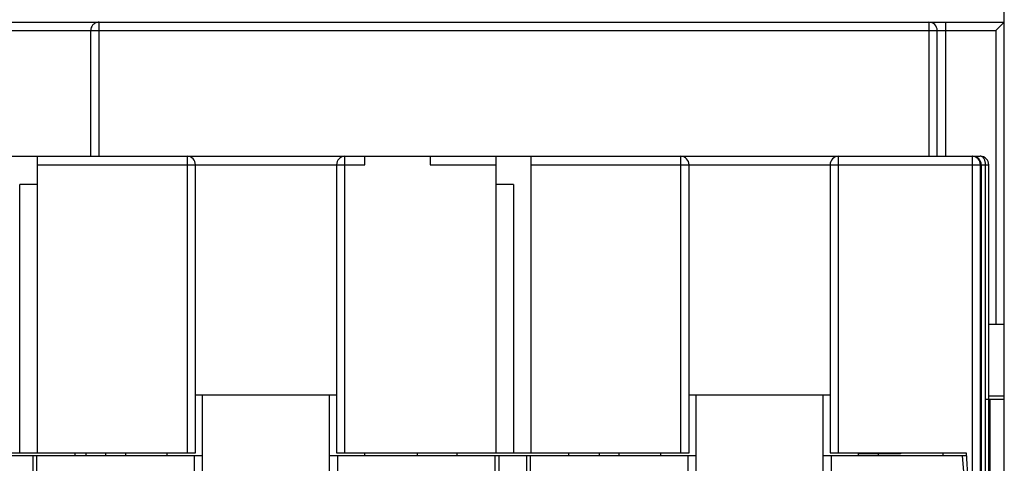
# Model space of a CAD drawing. Header units: millimetres. Extents: x 16 to 121, y 32 to 156.
# Tile 4 of 5: x 51 to 120, y 82 to 114. Entities that reach past the tile are written whole.
import ezdxf

# ---------------------------------------------------------------- set-up
doc = ezdxf.new("R2010")
doc.units = ezdxf.units.MM
doc.header["$LTSCALE"] = 12.224476
doc.layers.get('0').update_dxf_attribs({"linetype": 'CONTINUOUS'})

msp = doc.modelspace()

# ---------------------------------------------------------------- linework, layer by layer
at = {"color": 7}
for p, q in [((120.436, 32.124), (120.436, 119.224)), ((15.736, 113.524), (120.436, 113.524)), ((56.251, 104.024), (56.251, 113.524)), ((115.086, 113.524), (115.086, 104.024)), ((116.286, 104.024), (116.286, 113.524)), ((119.836, 112.924), (120.436, 113.524)), ((16.336, 112.924), (119.836, 112.924)), ((55.653, 104.024), (55.653, 112.924)), ((115.686, 104.024), (115.686, 112.924)), ((119.836, 112.924), (119.836, 92.124)), ((17.436, 104.024), (118.736, 104.024)), ((51.886, 83.024), (51.886, 104.024)), ((51.886, 103.424), (75.086, 103.424)), ((62.486, 104.024), (62.486, 83.024)), ((63.086, 83.024), (63.086, 103.424)), ((73.086, 103.424), (73.086, 83.024)), ((73.686, 83.024), (73.686, 104.024)), ((75.086, 103.424), (75.086, 104.024)), ((79.736, 104.024), (79.736, 103.424)), ((79.736, 103.424), (84.386, 103.424)), ((84.386, 104.024), (84.386, 83.024)), ((86.886, 83.024), (86.886, 104.024)), ((86.886, 103.424), (119.336, 103.424)), ((97.486, 104.024), (97.486, 83.024)), ((98.086, 83.024), (98.086, 103.424)), ((108.086, 103.424), (108.086, 83.024)), ((108.686, 83.024), (108.686, 104.024)), ((118.147, 104.024), (118.147, 81.024)), ((118.747, 81.024), (118.747, 103.424)), ((118.806, 103.424), (118.806, 81.024)), ((119.106, 81.024), (119.106, 103.424)), ((119.336, 81.024), (119.336, 103.424)), ((50.636, 83.024), (50.636, 102.024)), ((51.886, 102.024), (50.636, 102.024)), ((85.636, 102.024), (84.386, 102.024)), ((85.636, 102.024), (85.636, 83.024)), ((119.336, 92.124), (120.436, 92.124)), ((63.086, 87.124), (73.086, 87.124)), ((63.586, 81.324), (63.586, 87.124)), ((72.586, 81.324), (72.586, 87.124)), ((98.086, 87.124), (108.086, 87.124)), ((98.586, 81.324), (98.586, 87.124)), ((107.586, 81.324), (107.586, 87.124)), ((119.155, 86.824), (120.436, 86.824)), ((120.436, 87.024), (119.336, 87.024)), ((119.436, 32.674), (119.436, 86.824)), ((37.586, 82.824), (63.586, 82.824)), ((38.086, 83.024), (63.086, 83.024)), ((51.58, 35.274), (51.58, 82.824)), ((51.836, 33.674), (51.836, 82.824)), ((54.526, 83.024), (54.526, 82.824)), ((55.336, 82.824), (55.336, 83.024)), ((56.736, 82.824), (56.736, 83.024)), ((58.136, 82.824), (58.136, 83.024)), ((61.086, 82.824), (61.086, 83.024)), ((62.986, 82.824), (62.986, 81.724)), ((72.586, 82.824), (98.586, 82.824)), ((73.086, 83.024), (98.086, 83.024)), ((73.186, 81.724), (73.186, 82.824)), ((75.086, 82.824), (75.086, 83.024)), ((78.836, 82.824), (78.836, 83.024)), ((81.646, 82.824), (81.646, 83.024)), ((84.336, 33.674), (84.336, 82.824)), ((84.593, 82.824), (84.593, 35.274)), ((86.58, 35.274), (86.58, 82.824)), ((86.836, 33.674), (86.836, 82.824)), ((89.526, 83.024), (89.526, 82.824)), ((91.736, 82.824), (91.736, 83.024)), ((93.136, 82.824), (93.136, 83.024)), ((96.086, 82.824), (96.086, 83.024)), ((97.986, 82.824), (97.986, 81.724)), ((107.586, 82.824), (117.747, 82.824)), ((108.086, 83.024), (117.736, 83.024)), ((108.186, 81.724), (108.186, 82.824)), ((110.086, 82.824), (110.086, 83.024)), ((113.086, 82.947), (110.086, 82.947)), ((111.486, 82.947), (111.486, 82.824)), ((113.086, 83.024), (113.086, 82.947)), ((116.086, 83.024), (116.086, 82.824)), ((117.636, 80.824), (117.461, 82.824)), ((117.736, 83.024), (117.841, 81.024))]:
    msp.add_line(p, q, dxfattribs=at)
for centre, start, end in [((115.086, 112.924), 0, 90), ((62.486, 103.424), 0, 90), ((73.686, 103.424), 90, 180), ((97.486, 103.424), 0, 90), ((108.686, 103.424), 90, 180), ((118.147, 103.424), 359.99533, 89.99533), ((118.206, 103.424), 359.99533, 89.99533), ((118.736, 103.424), 0, 90)]:
    msp.add_arc(centre, 0.6, start, end, dxfattribs=at)
for points, knots in [([(56.251, 113.524), (56.173, 113.524), (56.016, 113.492), (55.817, 113.359), (55.684, 113.159), (55.653, 113.002), (55.653, 112.924)], [0, 0, 0, 0, 0.249526, 0.499329, 0.749526, 1, 1, 1, 1]), ([(119.106, 103.424), (119.106, 103.501), (119.088, 103.648), (119.023, 103.817), (118.946, 103.922), (118.882, 103.979), (118.811, 104.015), (118.761, 104.024), (118.736, 104.024)], [0, 0, 0, 0, 0.300516, 0.573936, 0.695028, 0.804938, 0.905414, 1, 1, 1, 1])]:
    msp.add_open_spline(points, degree=3, knots=knots, dxfattribs=at)

doc.saveas('drawing.dxf')
